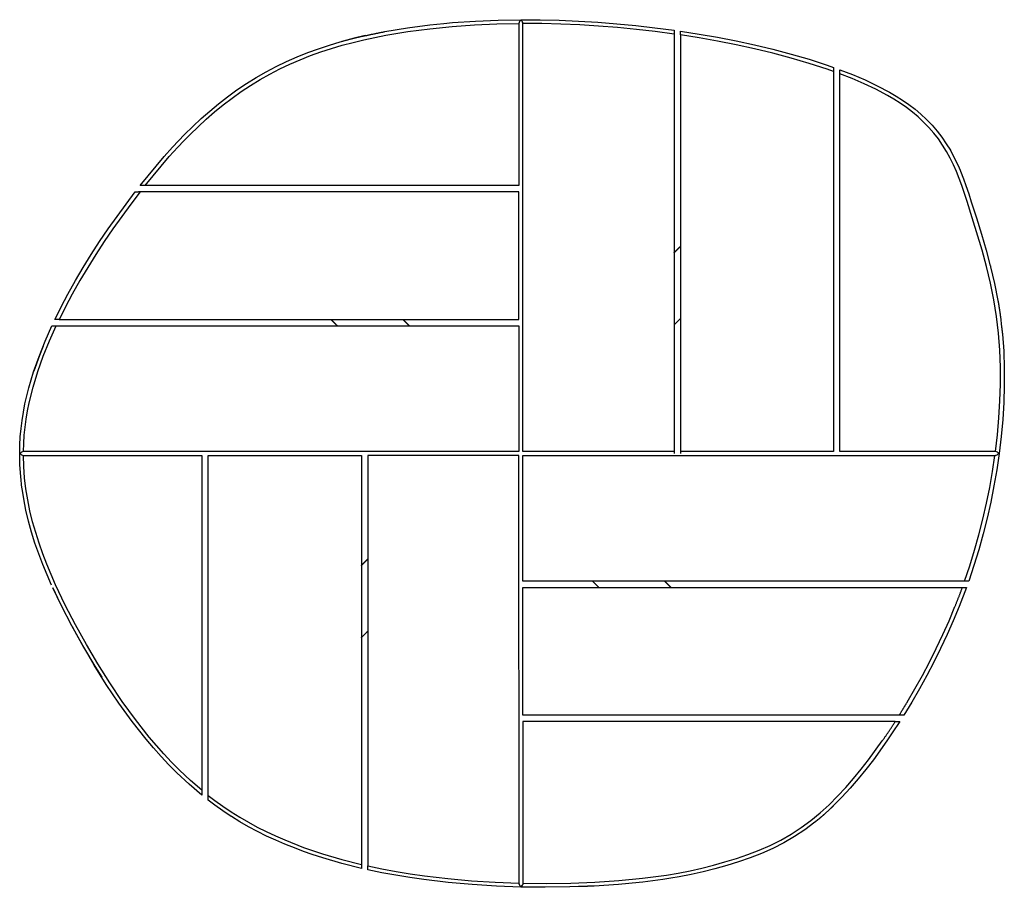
# Model space of a CAD drawing. Header units: millimetres. Extents: x -38.6 to 38.6, y -34 to 34.
import ezdxf

# ---------------------------------------------------------------- set-up
doc = ezdxf.new("R2010")
doc.units = ezdxf.units.MM
doc.header["$MEASUREMENT"] = 0
doc.layers.add('Legno Y', color=7, linetype='Continuous', true_color=0x000000)
doc.layers.add('Make2D$Visibile$Curve', color=7, linetype='Continuous', true_color=0x000000)

msp = doc.modelspace()

# ---------------------------------------------------------------- linework, layer by layer
at = {"layer": 'Legno Y'}
for p, q in [((25.698, 30.057), (25.698, 30.083)), ((25.698, 30.083), (26.689, 29.698)), ((25.698, 29.985), (25.698, 30.057)), ((25.698, 29.882), (25.698, 29.985)), ((25.698, 29.762), (25.698, 29.882)), ((25.698, 0.15), (25.698, 29.762)), ((26.689, 29.698), (27.667, 29.282)), ((27.667, 29.282), (28.631, 28.827)), ((28.631, 28.827), (29.575, 28.325)), ((29.575, 28.325), (30.095, 28.018)), ((30.095, 28.018), (30.605, 27.691)), ((30.605, 27.691), (31.102, 27.344)), ((31.102, 27.344), (31.584, 26.975)), ((31.584, 26.975), (32.049, 26.584)), ((32.049, 26.584), (32.495, 26.168)), ((32.495, 26.168), (32.919, 25.73)), ((32.919, 25.73), (33.318, 25.268)), ((33.318, 25.268), (33.691, 24.785)), ((33.691, 24.785), (34.036, 24.282)), ((34.036, 24.282), (34.354, 23.762)), ((34.393, 23.693), (34.683, 23.151)), ((34.683, 23.151), (34.942, 22.607)), ((35.149, 22.126), (35.384, 21.529)), ((35.384, 21.529), (35.575, 21)), ((35.575, 21), (35.792, 20.358)), ((35.792, 20.358), (35.994, 19.73)), ((35.994, 19.73), (36.394, 18.462)), ((36.394, 18.462), (36.789, 17.191)), ((36.789, 17.191), (37.157, 15.937)), ((37.157, 15.937), (37.486, 14.718)), ((37.511, 14.619), (37.817, 13.316)), ((37.817, 13.316), (38.075, 12.001)), ((38.274, 10.735), (38.37, 9.912)), ((-36.252, 8.829), (-35.73, 10)), ((-35.73, 10), (0.548, 10)), ((38.435, 9.344), (38.534, 8.008)), ((-36.732, 7.641), (-36.252, 8.829)), ((38.534, 8.008), (38.582, 6.669)), ((-37.492, 6.39), (-37.063, 7.613)), ((-37.162, 6.433), (-36.732, 7.641)), ((-37.863, 5.146), (-37.492, 6.39)), ((-37.536, 5.207), (-37.162, 6.433)), ((38.582, 6.669), (38.582, 5.33)), ((-38.168, 3.882), (-37.863, 5.146)), ((-37.844, 3.963), (-37.536, 5.207)), ((38.582, 5.33), (38.538, 3.993)), ((-38.292, 3.243), (-38.168, 3.882)), ((-37.97, 3.335), (-37.844, 3.963)), ((38.538, 3.993), (38.454, 2.658)), ((-38.395, 2.599), (-38.292, 3.243)), ((-38.076, 2.703), (-37.97, 3.335)), ((-38.475, 1.952), (-38.395, 2.599)), ((-38.161, 2.068), (-38.076, 2.703)), ((38.454, 2.658), (38.332, 1.327)), ((-38.534, 1.303), (-38.475, 1.952)), ((-38.223, 1.43), (-38.161, 2.068)), ((-38.569, 0.652), (-38.534, 1.303)), ((-38.281, 0.15), (-38.263, 0.79)), ((-38.263, 0.79), (-38.223, 1.43)), ((38.332, 1.327), (38.173, 0)), ((-38.582, 0), (-38.569, 0.652)), ((-38.497, 0.059), (-38.542, 0)), ((-38.439, 0.106), (-38.497, 0.059)), ((-38.366, 0.138), (-38.439, 0.106)), ((-38.281, 0.15), (-38.366, 0.138)), ((0.548, 0.15), (-38.281, 0.15)), ((37.89, 0.15), (25.698, 0.15)), ((-38.572, 0), (-38.582, 0)), ((-38.542, 0), (-38.572, 0)), ((0.848, -10.5), (35.292, -10.5)), ((30.356, -20.5), (0.848, -20.5)), ((30.395, -21), (29.806, -21.889)), ((30.038, -21), (30.166, -21)), ((30.166, -21), (30.28, -21)), ((30.28, -21), (30.363, -21)), ((30.363, -21), (30.395, -21)), ((29.806, -21.889), (29.388, -22.519)), ((29.388, -22.519), (28.324, -24)), ((28.324, -24), (27.739, -24.761)), ((27.739, -24.761), (27.134, -25.507)), ((26.507, -26.236), (25.855, -26.944)), ((27.134, -25.507), (26.507, -26.236)), ((25.855, -26.944), (25.175, -27.628)), ((24.972, -27.815), (24.427, -28.316)), ((23.723, -28.904), (22.949, -29.486)), ((22.141, -30.022), (21.303, -30.51)), ((22.949, -29.486), (22.141, -30.022)), ((21.303, -30.51), (20.438, -30.948)), ((19.553, -31.338), (18.653, -31.685)), ((20.438, -30.948), (19.553, -31.338)), ((16.829, -32.289), (15.905, -32.551)), ((17.745, -32), (16.829, -32.289)), ((18.653, -31.685), (17.745, -32)), ((13.093, -33.177), (12.443, -33.286)), ((14.035, -32.995), (13.093, -33.177)), ((14.973, -32.786), (14.035, -32.995)), ((15.905, -32.551), (14.973, -32.786)), ((5.21, -33.947), (4.522, -33.974)), ((6.345, -33.902), (6.255, -33.908)), ((8.341, -33.772), (6.433, -33.899)), ((9.965, -33.62), (8.341, -33.772)), ((10.247, -33.589), (9.965, -33.62)), ((11.832, -33.383), (10.247, -33.589)), ((12.146, -33.336), (11.832, -33.383)), ((12.443, -33.286), (12.146, -33.336)), ((2.61, -34.001), (0.698, -33.979)), ((4.522, -33.974), (2.61, -34.001))]:
    msp.add_line(p, q, dxfattribs=at)
for points in [[(0.548, 10), (0.548, 0.15)], [(0.848, -20.5), (0.848, -10.5)]]:
    msp.add_lwpolyline(points, dxfattribs=at)
for points in [[(34.354, 23.762), (34.36, 23.751), (34.367, 23.74), (34.381, 23.715), (34.387, 23.704), (34.393, 23.693)], [(34.942, 22.607), (34.978, 22.531), (35.014, 22.455), (35.088, 22.282), (35.119, 22.204), (35.149, 22.126)], [(37.486, 14.718), (37.49, 14.702), (37.495, 14.687), (37.504, 14.651), (37.508, 14.635), (37.511, 14.619)], [(38.075, 12.001), (38.115, 11.799), (38.154, 11.598), (38.226, 11.143), (38.25, 10.939), (38.274, 10.735)], [(38.37, 9.912), (38.38, 9.821), (38.391, 9.73), (38.421, 9.527), (38.428, 9.436), (38.435, 9.344)], [(25.175, -27.628), (25.144, -27.659), (25.113, -27.691), (25.037, -27.755), (25.005, -27.785), (24.972, -27.815)], [(24.427, -28.316), (24.319, -28.416), (24.211, -28.515), (23.959, -28.727), (23.841, -28.816), (23.723, -28.904)], [(6.255, -33.908), (6.088, -33.918), (5.921, -33.929), (5.544, -33.934), (5.377, -33.94), (5.21, -33.947)], [(6.433, -33.899), (6.419, -33.899), (6.405, -33.9), (6.373, -33.9), (6.359, -33.901), (6.345, -33.902)]]:
    msp.add_open_spline(points, degree=5, dxfattribs=at)
at = {"layer": 'Make2D$Visibile$Curve', "color": 18, "lineweight": -3, "true_color": 0x000000}
for p, q in [((-2.869, 33.893), (-1.086, 33.969)), ((-1.086, 33.969), (0.698, 34.001)), ((0.698, 33.961), (0.595, 33.86)), ((0.698, 33.991), (0.698, 34.001)), ((0.698, 34.001), (2.204, 33.995)), ((0.698, 33.961), (0.698, 33.991)), ((0.758, 33.916), (0.698, 33.961)), ((2.204, 33.995), (3.708, 33.96)), ((3.708, 33.96), (5.212, 33.896)), ((-9.965, 33.069), (-8.201, 33.363)), ((-8.201, 33.363), (-6.428, 33.594)), ((-8.169, 33.064), (-6.434, 33.292)), ((-6.434, 33.292), (-4.693, 33.465)), ((-6.428, 33.594), (-5.352, 33.7)), ((-5.352, 33.7), (-4.651, 33.769)), ((-4.693, 33.465), (-2.948, 33.588)), ((-4.651, 33.769), (-2.869, 33.893)), ((-2.948, 33.588), (-1.201, 33.666)), ((-1.201, 33.666), (0.548, 33.7)), ((0.561, 33.786), (0.548, 33.7)), ((0.548, 33.7), (0.548, 21)), ((0.595, 33.86), (0.561, 33.786)), ((0.804, 33.858), (0.758, 33.916)), ((0.837, 33.785), (0.804, 33.858)), ((0.848, 33.702), (0.837, 33.785)), ((2.335, 33.693), (0.848, 33.702)), ((3.82, 33.656), (2.335, 33.693)), ((5.305, 33.591), (3.82, 33.656)), ((5.212, 33.896), (6.714, 33.806)), ((6.788, 33.5), (5.305, 33.591)), ((6.714, 33.806), (8.214, 33.688)), ((8.27, 33.382), (6.788, 33.5)), ((8.214, 33.688), (9.712, 33.544)), ((9.749, 33.239), (8.27, 33.382)), ((9.712, 33.544), (11.207, 33.374)), ((11.225, 33.069), (9.749, 33.239)), ((11.207, 33.374), (12.698, 33.176)), ((-13.454, 32.263), (-12.588, 32.495)), ((-12.369, 32.55), (-13.236, 32.324)), ((-12.588, 32.495), (-11.718, 32.706)), ((-12.458, 32.219), (-11.607, 32.423)), ((-11.5, 32.755), (-12.369, 32.55)), ((-11.718, 32.706), (-11.5, 32.755)), ((-11.607, 32.423), (-9.894, 32.777)), ((-9.894, 32.777), (-8.169, 33.064)), ((12.698, 32.873), (11.225, 33.069)), ((12.698, 33.176), (12.698, 33.153)), ((12.698, 33.153), (12.698, 33.087)), ((12.698, 33.087), (12.698, 32.989)), ((12.698, 32.989), (12.698, 32.873)), ((12.698, 32.873), (12.698, 0.15)), ((13.198, 33.081), (13.198, 33.104)), ((13.198, 33.104), (14.657, 32.876)), ((13.198, 33.015), (13.198, 33.081)), ((13.198, 32.917), (13.198, 33.015)), ((13.198, 32.801), (13.198, 32.917)), ((14.659, 32.572), (13.198, 32.801)), ((13.198, 32.801), (13.198, 0.15)), ((14.657, 32.876), (16.111, 32.621)), ((16.114, 32.316), (14.659, 32.572)), ((16.111, 32.621), (17.56, 32.339)), ((-16.011, 31.422), (-15.167, 31.728)), ((-15.167, 31.728), (-14.314, 32.008)), ((-14.974, 31.477), (-14.142, 31.747)), ((-14.314, 32.008), (-13.454, 32.263)), ((-14.142, 31.747), (-13.303, 31.994)), ((-13.236, 32.324), (-13.342, 32.293)), ((-13.303, 31.994), (-12.458, 32.219)), ((17.565, 32.032), (16.114, 32.316)), ((17.56, 32.339), (19.004, 32.027)), ((19.009, 31.718), (17.565, 32.032)), ((19.004, 32.027), (20.441, 31.685)), ((20.446, 31.374), (19.009, 31.718)), ((20.441, 31.685), (21.87, 31.308)), ((-17.668, 30.727), (-16.845, 31.089)), ((-16.845, 31.089), (-16.011, 31.422)), ((-16.611, 30.861), (-15.798, 31.182)), ((-15.798, 31.182), (-14.974, 31.477)), ((21.875, 30.995), (20.446, 31.374)), ((21.87, 31.308), (23.29, 30.894)), ((23.293, 30.58), (21.875, 30.995)), ((23.29, 30.894), (24.698, 30.439)), ((-19.275, 29.919), (-18.479, 30.337)), ((-18.981, 29.737), (-18.204, 30.139)), ((-18.479, 30.337), (-17.668, 30.727)), ((-18.204, 30.139), (-17.414, 30.514)), ((-17.414, 30.514), (-16.611, 30.861)), ((24.698, 30.121), (23.293, 30.58)), ((24.698, 30.439), (25.198, 30.264)), ((25.198, 29.946), (24.698, 30.121)), ((25.198, 30.264), (25.198, 30.239)), ((25.198, 30.239), (25.198, 30.168)), ((25.198, 30.168), (25.198, 30.065)), ((-20.819, 28.997), (-20.055, 29.472)), ((-20.055, 29.472), (-19.275, 29.919)), ((-19.743, 29.308), (-18.981, 29.737)), ((25.198, 30.065), (25.198, 29.946)), ((25.198, 29.946), (25.198, 0.15)), ((26.653, 29.389), (25.698, 29.762)), ((27.596, 28.985), (26.653, 29.389)), ((-21.566, 28.495), (-20.819, 28.997)), ((-21.219, 28.37), (-20.49, 28.852)), ((-20.49, 28.852), (-19.743, 29.308)), ((28.522, 28.546), (27.596, 28.985)), ((-23.003, 27.415), (-22.293, 27.967)), ((-22.627, 27.331), (-21.932, 27.863)), ((-22.293, 27.967), (-21.566, 28.495)), ((-21.932, 27.863), (-21.219, 28.37)), ((29.427, 28.064), (28.522, 28.546)), ((29.932, 27.766), (29.427, 28.064)), ((-23.693, 26.841), (-23.003, 27.415)), ((-23.304, 26.778), (-22.627, 27.331)), ((30.427, 27.449), (29.932, 27.766)), ((30.909, 27.114), (30.427, 27.449)), ((31.376, 26.758), (30.909, 27.114)), ((-25.019, 25.631), (-24.365, 26.245)), ((-24.365, 26.245), (-23.693, 26.841)), ((-23.964, 26.204), (-23.304, 26.778)), ((31.826, 26.381), (31.376, 26.758)), ((32.257, 25.982), (31.826, 26.381)), ((-25.655, 25), (-25.019, 25.631)), ((-25.233, 25), (-24.607, 25.61)), ((-24.607, 25.61), (-23.964, 26.204)), ((32.666, 25.561), (32.257, 25.982)), ((33.052, 25.119), (32.666, 25.561)), ((-26.137, 24.5), (-25.655, 25)), ((-25.723, 24.5), (-25.233, 25)), ((33.414, 24.656), (33.052, 25.119)), ((-27.257, 23.268), (-26.603, 24)), ((-26.856, 23.269), (-26.195, 24)), ((-26.603, 24), (-26.137, 24.5)), ((-26.195, 24), (-25.723, 24.5)), ((33.749, 24.174), (33.414, 24.656)), ((34.058, 23.675), (33.749, 24.174)), ((-27.896, 22.522), (-27.257, 23.268)), ((-27.501, 22.525), (-26.856, 23.269)), ((34.341, 23.16), (34.058, 23.675)), ((34.6, 22.633), (34.341, 23.16)), ((-29.131, 21), (-27.896, 22.522)), ((-28.749, 21), (-27.501, 22.525)), ((34.837, 22.096), (34.6, 22.633)), ((35.257, 21), (34.837, 22.096)), ((-29.122, 21), (-29.131, 21)), ((-29.096, 21), (-29.122, 21)), ((-29.004, 21), (-29.096, 21)), ((-28.883, 21), (-29.004, 21)), ((-28.749, 21), (-28.883, 21)), ((0.548, 21), (-28.749, 21)), ((35.676, 19.74), (35.257, 21)), ((-30.245, 19.545), (-29.521, 20.5)), ((-29.141, 20.5), (-29.871, 19.545)), ((-29.521, 20.5), (-29.488, 20.5)), ((-29.488, 20.5), (-29.403, 20.5)), ((-29.403, 20.5), (-29.281, 20.5)), ((-29.141, 20.5), (-29.281, 20.5)), ((0.548, 20.5), (-29.141, 20.5)), ((-30.953, 18.578), (-30.245, 19.545)), ((-29.871, 19.545), (-30.584, 18.577)), ((36.076, 18.473), (35.676, 19.74)), ((-31.644, 17.598), (-30.953, 18.578)), ((-30.584, 18.577), (-31.28, 17.597)), ((36.847, 15.931), (36.076, 18.473)), ((-32.317, 16.605), (-31.644, 17.598)), ((-31.28, 17.597), (-31.957, 16.604)), ((-32.97, 15.6), (-32.317, 16.605)), ((-31.957, 16.604), (-32.615, 15.598)), ((-33.603, 14.58), (-32.97, 15.6)), ((-32.615, 15.598), (-33.253, 14.579)), ((37.194, 14.649), (36.847, 15.931)), ((-34.214, 13.547), (-33.603, 14.58)), ((-33.253, 14.579), (-33.868, 13.547)), ((37.501, 13.357), (37.194, 14.649)), ((-34.801, 12.5), (-34.214, 13.547)), ((-33.868, 13.547), (-34.459, 12.5)), ((37.761, 12.055), (37.501, 13.357)), ((-35.069, 12), (-34.801, 12.5)), ((-34.459, 12.5), (-34.729, 12)), ((-35.825, 10.5), (-35.069, 12)), ((-34.729, 12), (-35.492, 10.5)), ((37.97, 10.743), (37.761, 12.055)), ((-35.797, 10.5), (-35.825, 10.5)), ((-35.722, 10.5), (-35.797, 10.5)), ((-35.615, 10.5), (-35.722, 10.5)), ((-35.492, 10.5), (-35.615, 10.5)), ((-35.492, 10.5), (0.548, 10.5)), ((38.126, 9.424), (37.97, 10.743)), ((-36.584, 8.816), (-36.061, 10)), ((-36.061, 10), (-36.034, 10)), ((-36.034, 10), (-35.959, 10)), ((-35.959, 10), (-35.852, 10)), ((-35.852, 10), (-35.73, 10)), ((38.229, 8.1), (38.126, 9.424)), ((-37.063, 7.613), (-36.584, 8.816)), ((-36.741, 8.422), (-37.042, 7.67)), ((38.28, 6.773), (38.229, 8.1)), ((-37.042, 7.67), (-37.467, 6.465)), ((-37.467, 6.465), (-37.063, 7.613)), ((38.284, 5.445), (38.28, 6.773)), ((38.244, 4.117), (38.284, 5.445)), ((38.164, 2.792), (38.244, 4.117)), ((38.045, 1.469), (38.164, 2.792)), ((37.89, 0.15), (38.045, 1.469)), ((12.698, 0.15), (12.698, 0)), ((13.198, 0.15), (13.198, 0)), ((37.974, 0.138), (37.89, 0.15)), ((38.045, 0.104), (37.974, 0.138)), ((38.098, 0.056), (38.045, 0.104)), ((38.133, 0), (38.098, 0.056)), ((-38.564, -0.896), (-38.582, 0)), ((-38.542, 0), (-38.501, -0.056)), ((-38.501, -0.056), (-38.443, -0.104)), ((-38.443, -0.104), (-38.368, -0.138)), ((-38.368, -0.138), (-38.282, -0.15)), ((-38.258, -1.027), (-38.282, -0.15)), ((-38.282, -0.15), (-24.302, -0.15)), ((-24.302, -0.15), (-24.302, -26.398)), ((-23.802, -26.801), (-23.802, -0.15)), ((-11.802, -0.15), (-11.802, -32.208)), ((-11.302, -0.15), (-11.302, -32.321)), ((0.561, -33.76), (0.548, -0.15)), ((0.848, -10), (0.848, -0.15)), ((0.848, -0.15), (37.85, -0.15)), ((37.662, -1.405), (37.85, -0.15)), ((37.938, -0.138), (38.015, -0.106)), ((38.173, 0), (37.987, -1.274)), ((38.015, -0.106), (38.08, -0.059)), ((38.08, -0.059), (38.133, 0)), ((38.133, 0), (38.163, 0)), ((38.163, 0), (38.173, 0)), ((-38.505, -1.79), (-38.564, -0.896)), ((-38.193, -1.902), (-38.258, -1.027)), ((37.443, -2.655), (37.662, -1.405)), ((37.987, -1.274), (37.769, -2.542)), ((-38.406, -2.68), (-38.505, -1.79)), ((-38.09, -2.774), (-38.193, -1.902)), ((-38.396, -2.739), (-38.406, -2.68)), ((-38.268, -3.564), (-38.396, -2.739)), ((-37.95, -3.64), (-38.09, -2.774)), ((37.192, -3.898), (37.443, -2.655)), ((37.769, -2.542), (37.519, -3.805)), ((-38.095, -4.441), (-38.268, -3.564)), ((-37.775, -4.5), (-37.95, -3.64)), ((37.519, -3.805), (37.237, -5.06)), ((-37.888, -5.31), (-38.095, -4.441)), ((-37.567, -5.352), (-37.775, -4.5)), ((36.911, -5.135), (37.192, -3.898)), ((-37.65, -6.17), (-37.888, -5.31)), ((-37.329, -6.197), (-37.567, -5.352)), ((36.598, -6.365), (36.911, -5.135)), ((37.237, -5.06), (36.924, -6.309)), ((-37.383, -7.022), (-37.65, -6.17)), ((-37.063, -7.033), (-37.329, -6.197)), ((36.255, -7.587), (36.598, -6.365)), ((36.924, -6.309), (36.579, -7.549)), ((-37.09, -7.863), (-37.383, -7.022)), ((-36.771, -7.861), (-37.063, -7.033)), ((35.88, -8.799), (36.255, -7.587)), ((36.579, -7.549), (36.201, -8.78)), ((-36.773, -8.695), (-37.09, -7.863)), ((-36.457, -8.68), (-36.771, -7.861)), ((-36.435, -9.518), (-36.773, -8.695)), ((-36.121, -9.491), (-36.457, -8.68)), ((35.473, -10), (35.88, -8.799)), ((36.201, -8.78), (35.791, -10)), ((36.201, -8.78), (36.201, -8.78)), ((-36.078, -10.332), (-36.435, -9.518)), ((-35.766, -10.294), (-36.121, -9.491)), ((35.473, -10), (0.848, -10)), ((35.592, -10), (35.473, -10)), ((35.695, -10), (35.592, -10)), ((35.765, -10), (35.695, -10)), ((35.791, -10), (35.765, -10)), ((-35.314, -11.936), (-35.983, -10.541)), ((-35.983, -10.541), (-35.614, -11.307)), ((-35.009, -11.877), (-35.766, -10.294)), ((35.612, -10.5), (35.036, -12)), ((35.292, -10.5), (35.412, -10.5)), ((35.412, -10.5), (35.515, -10.5)), ((35.515, -10.5), (35.586, -10.5)), ((35.586, -10.5), (35.612, -10.5)), ((-34.498, -13.51), (-35.314, -11.936)), ((-34.199, -13.434), (-35.009, -11.877)), ((34.251, -13.103), (34.713, -12)), ((35.036, -12), (34.578, -13.103)), ((33.764, -14.194), (34.251, -13.103)), ((34.578, -13.103), (34.094, -14.194)), ((-33.642, -15.061), (-34.498, -13.51)), ((-34.456, -13.587), (-34.419, -13.658)), ((-34.419, -13.658), (-33.581, -15.169)), ((-33.349, -14.969), (-34.199, -13.434)), ((33.252, -15.275), (33.764, -14.194)), ((34.094, -14.194), (33.586, -15.274)), ((-32.746, -16.59), (-33.642, -15.061)), ((-33.581, -15.169), (-32.702, -16.663)), ((-32.46, -16.483), (-33.349, -14.969)), ((32.718, -16.344), (33.252, -15.275)), ((33.586, -15.274), (33.055, -16.343)), ((-31.805, -18.094), (-32.746, -16.59)), ((-32.702, -16.663), (-32.15, -17.543)), ((-31.528, -17.97), (-32.46, -16.483)), ((32.16, -17.402), (32.718, -16.344)), ((33.055, -16.343), (32.502, -17.401)), ((31.581, -18.447), (32.16, -17.402)), ((32.502, -17.401), (31.926, -18.447)), ((-30.816, -19.567), (-31.805, -18.094)), ((-30.549, -19.426), (-31.528, -17.97)), ((30.979, -19.48), (31.581, -18.447)), ((31.926, -18.447), (31.329, -19.48)), ((-29.773, -21.004), (-30.816, -19.567)), ((-29.517, -20.846), (-30.549, -19.426)), ((31.329, -19.48), (30.709, -20.5)), ((30.483, -20.5), (30.356, -20.5)), ((30.596, -20.5), (30.483, -20.5)), ((30.678, -20.5), (30.596, -20.5)), ((30.709, -20.5), (30.678, -20.5)), ((-28.671, -22.399), (-29.773, -21.004)), ((-28.428, -22.222), (-29.517, -20.846)), ((30.038, -21), (0.848, -21)), ((0.848, -21), (0.848, -33.683)), ((-27.86, -22.891), (-28.428, -22.222)), ((-28.096, -23.077), (-28.671, -22.399)), ((-27.504, -23.742), (-28.096, -23.077)), ((-27.276, -23.546), (-27.86, -22.891)), ((27.948, -24), (29.022, -22.52)), ((-26.895, -24.391), (-27.504, -23.742)), ((-26.676, -24.186), (-27.276, -23.546)), ((-26.269, -25.024), (-26.895, -24.391)), ((-26.058, -24.81), (-26.676, -24.186)), ((27.37, -24.743), (27.948, -24)), ((-25.306, -25.928), (-26.269, -25.024)), ((-25.197, -25.622), (-26.058, -24.81)), ((26.773, -25.47), (27.37, -24.743)), ((-24.302, -26.786), (-25.306, -25.928)), ((-24.302, -26.398), (-25.197, -25.622)), ((25.513, -26.866), (26.155, -26.179)), ((26.155, -26.179), (26.773, -25.47)), ((-24.302, -26.398), (-24.302, -26.532)), ((-24.302, -26.532), (-24.302, -26.655)), ((-24.302, -26.655), (-24.302, -26.749)), ((-24.302, -26.749), (-24.302, -26.776)), ((-24.302, -26.776), (-24.302, -26.786)), ((-23.802, -26.801), (-23.302, -27.185)), ((-23.802, -26.941), (-23.802, -26.801)), ((-23.802, -27.064), (-23.802, -26.941)), ((24.845, -27.528), (25.513, -26.866)), ((-23.802, -27.149), (-23.802, -27.064)), ((-23.802, -27.182), (-23.802, -27.149)), ((-23.302, -27.558), (-23.802, -27.182)), ((-23.302, -27.185), (-22.661, -27.647)), ((-22.656, -28.014), (-23.302, -27.558)), ((-22.661, -27.647), (-22.005, -28.087)), ((24.149, -28.161), (24.845, -27.528)), ((-21.997, -28.449), (-22.656, -28.014)), ((-22.005, -28.087), (-21.335, -28.506)), ((-21.997, -28.449), (-21.997, -28.449)), ((-21.324, -28.863), (-21.974, -28.463)), ((-21.335, -28.506), (-20.653, -28.904)), ((23.423, -28.759), (24.149, -28.161)), ((-20.639, -29.256), (-21.324, -28.863)), ((-20.653, -28.904), (-19.959, -29.281)), ((-19.943, -29.628), (-20.639, -29.256)), ((-19.959, -29.281), (-19.254, -29.638)), ((21.879, -29.832), (22.666, -29.317)), ((22.666, -29.317), (23.423, -28.759)), ((-19.237, -29.98), (-19.943, -29.628)), ((-19.254, -29.638), (-18.539, -29.974)), ((-18.521, -30.312), (-19.237, -29.98)), ((-18.539, -29.974), (-17.816, -30.292)), ((21.062, -30.299), (21.879, -29.832)), ((-17.798, -30.625), (-18.521, -30.312)), ((-17.816, -30.292), (-16.346, -30.871)), ((-16.909, -30.97), (-17.798, -30.625)), ((19.358, -31.093), (20.221, -30.719)), ((20.221, -30.719), (21.062, -30.299)), ((-16.33, -31.196), (-16.909, -30.97)), ((-16.346, -30.871), (-14.85, -31.38)), ((-15.652, -31.423), (-16.33, -31.196)), ((-14.838, -31.698), (-15.652, -31.423)), ((-14.85, -31.38), (-13.334, -31.824)), ((17.59, -31.735), (18.479, -31.429)), ((18.479, -31.429), (19.358, -31.093)), ((-13.327, -32.136), (-14.838, -31.698)), ((-13.334, -31.824), (-11.802, -32.208)), ((-11.802, -32.516), (-13.327, -32.136)), ((-11.802, -32.208), (-11.802, -32.325)), ((-11.802, -32.325), (-11.802, -32.425)), ((-11.302, -32.438), (-11.302, -32.321)), ((-11.302, -32.321), (-10.198, -32.55)), ((14.875, -32.501), (15.787, -32.272)), ((15.787, -32.272), (16.692, -32.017)), ((16.692, -32.017), (17.59, -31.735)), ((-11.802, -32.425), (-11.802, -32.492)), ((-11.802, -32.492), (-11.802, -32.516)), ((-11.302, -32.537), (-11.302, -32.438)), ((-11.302, -32.605), (-11.302, -32.537)), ((-11.302, -32.629), (-11.302, -32.605)), ((-10.207, -32.854), (-11.302, -32.629)), ((-9.109, -33.056), (-10.207, -32.854)), ((-10.198, -32.55), (-9.09, -32.755)), ((-8.007, -33.234), (-9.109, -33.056)), ((-9.09, -32.755), (-7.978, -32.935)), ((-7.978, -32.935), (-6.863, -33.095)), ((-6.863, -33.095), (-5.016, -33.315)), ((10.24, -33.288), (12.105, -33.039)), ((12.105, -33.039), (13.033, -32.883)), ((13.033, -32.883), (13.956, -32.705)), ((13.956, -32.705), (14.875, -32.501)), ((-6.902, -33.392), (-8.007, -33.234)), ((-5.008, -33.618), (-6.902, -33.392)), ((-5.016, -33.315), (-3.165, -33.484)), ((-3.109, -33.789), (-5.008, -33.618)), ((-3.165, -33.484), (-1.309, -33.603)), ((-1.206, -33.909), (-3.109, -33.789)), ((-1.309, -33.603), (0.548, -33.675)), ((0.698, -33.979), (-1.206, -33.909)), ((0.548, -33.675), (0.561, -33.76)), ((0.561, -33.76), (0.593, -33.833)), ((0.593, -33.833), (0.639, -33.893)), ((0.639, -33.893), (0.698, -33.939)), ((0.698, -33.939), (0.698, -33.969)), ((0.802, -33.842), (0.754, -33.899)), ((0.836, -33.768), (0.802, -33.842)), ((0.848, -33.683), (2.73, -33.701)), ((2.73, -33.701), (4.611, -33.672)), ((4.611, -33.672), (6.491, -33.595)), ((6.491, -33.595), (8.368, -33.469)), ((8.368, -33.469), (10.24, -33.288)), ((0.698, -33.969), (0.698, -33.979))]:
    msp.add_line(p, q, dxfattribs=at)
for points in [[(0.848, 0.15), (0.848, 16.926), (0.848, 33.702)], [(-11.718, 32.706), (-10.841, 32.888), (-9.965, 33.069)], [(0.548, 10.5), (0.548, 15.5), (0.548, 20.5)], [(12.699, 15.733), (12.949, 15.983), (13.199, 16.233)], [(13.198, 16.223), (12.948, 15.973), (12.699, 15.724)], [(12.699, 15.724), (12.949, 15.973), (13.199, 16.223)], [(-14.192, 10.5), (-13.942, 10.25), (-13.692, 10)], [(-14.184, 10.5), (-13.934, 10.25), (-13.684, 10)], [(-8.546, 10.5), (-8.296, 10.25), (-8.046, 10)], [(-8.038, 10), (-8.288, 10.25), (-8.537, 10.5)], [(-8.535, 10.5), (-8.285, 10.25), (-8.035, 10)], [(12.699, 10.076), (12.949, 10.326), (13.198, 10.576)], [(12.698, 0.15), (6.773, 0.15), (0.848, 0.15)], [(25.198, 0.15), (19.198, 0.15), (13.198, 0.15)], [(-23.802, -0.15), (-17.802, -0.15), (-11.802, -0.15)], [(0.548, -0.15), (-5.377, -0.15), (-11.302, -0.15)], [(37.85, -0.15), (37.894, -0.144), (37.938, -0.138)], [(-11.801, -8.767), (-11.551, -8.517), (-11.301, -8.267)], [(-11.301, -8.269), (-11.551, -8.519), (-11.801, -8.769)], [(-11.801, -8.777), (-11.551, -8.527), (-11.301, -8.277)], [(0.698, -10), (0.698, -10), (0.698, -10)], [(6.308, -10), (6.558, -10.25), (6.808, -10.5)], [(6.31, -10), (6.56, -10.25), (6.81, -10.5)], [(11.955, -10), (12.205, -10.25), (12.456, -10.5)], [(12.456, -10.5), (12.206, -10.25), (11.956, -10)], [(11.965, -10), (12.215, -10.25), (12.465, -10.5)], [(34.713, -12), (35.025, -11.257), (35.292, -10.5)], [(-11.801, -14.424), (-11.551, -14.174), (-11.302, -13.924)], [(30.356, -20.5), (30.668, -19.99), (30.979, -19.48)], [(29.022, -22.52), (29.562, -21.777), (30.038, -21)], [(-21.974, -28.463), (-21.985, -28.456), (-21.997, -28.449)], [(0.754, -33.899), (0.726, -33.919), (0.698, -33.939)], [(0.848, -33.683), (0.842, -33.725), (0.836, -33.768)]]:
    msp.add_open_spline(points, degree=2, dxfattribs=at)

doc.saveas('drawing.dxf')
